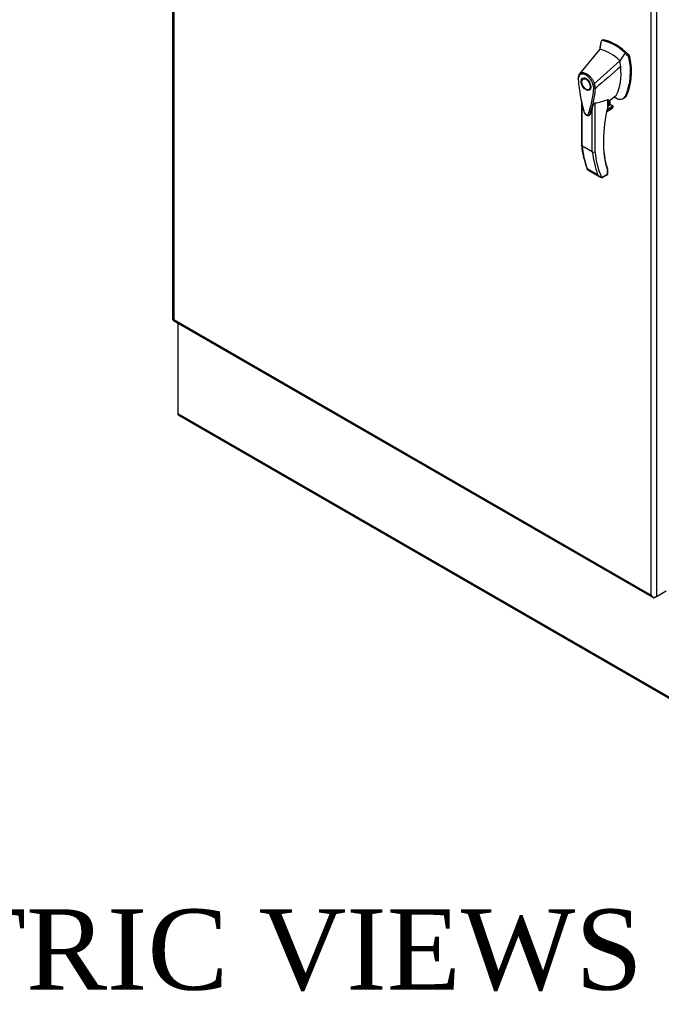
# Model space of a CAD drawing. Header units: inches. Extents: x 1 to 359, y -2 to 239.
# Tile 101 of 103: x 300 to 324, y 164 to 200. Entities that reach past the tile are written whole.
import ezdxf
from ezdxf.enums import TextEntityAlignment as Align

# ---------------------------------------------------------------- set-up
doc = ezdxf.new("R2010")
doc.units = ezdxf.units.IN
doc.header["$MEASUREMENT"] = 0
for name, color, linetype in [('COM71195-8', 7, 'Continuous'), ('COM71303-3', 7, 'Continuous'), ('Default', 7, 'Continuous'), ('HAN13068', 7, 'Continuous')]:
    doc.layers.add(name, color=color, linetype=linetype)
doc.styles.add('SEACAD_Times_New_Roman', font='times.ttf')

# ---------------------------------------------------------------- blocks, each defined once
blk = doc.blocks.new('SE6')
at = {"layer": 'COM71195-8', "color": 7, "linetype": 'Continuous'}
for p, q in [((306.123, 227.319), (306.123, 189.142)), ((306.165, 227.203), (306.165, 189.142)), ((324.196, 216.967), (324.196, 178.79)), ((323.995, 178.848), (323.995, 216.909)), ((306.144, 189.106), (324.074, 178.754)), ((306.165, 189.142), (323.995, 178.848)), ((324.058, 178.769), (324.058, 178.769)), ((324.196, 178.79), (324.146, 178.761)), ((324.196, 178.79), (324.559, 179))]:
    blk.add_line(p, q, dxfattribs=at)
for centre, major_axis, ratio, start_param, end_param in [((306.266, 189.142), (0.142, 0), 0.57735, 3.141593, 3.403392), ((306.266, 189.201), (-0.142, -0.082), 0.000359, 0.261592, 0.785191), ((306.266, 189.201), (-0.142, -0.082), 0.000359, -0.785191, -0.261592), ((306.215, 189.23), (0.071, 0.123), 0.57735, 2.879793, 3.141593), ((324.095, 178.907), (0.101, -0.174), 0.57759, 4.712596, 5.236195), ((324.095, 178.907), (0.101, -0.174), 0.57759, 4.712182, 5.23578), ((324.095, 178.848), (0.142, 0), 0.57735, 4.45059, 5.497787), ((324.146, 178.878), (0.071, 0.123), 0.57735, 2.879793, 3.926991)]:
    blk.add_ellipse(centre, major_axis=major_axis, ratio=ratio, start_param=start_param, end_param=end_param, dxfattribs=at)
at = {"layer": 'COM71303-3', "color": 7, "linetype": 'Continuous'}
for p, q in [((306.313, 189.008), (306.313, 185.633)), ((306.313, 185.633), (344.428, 163.627)), ((306.343, 185.568), (344.458, 163.562))]:
    blk.add_line(p, q, dxfattribs=at)
blk.add_ellipse((306.414, 185.691), major_axis=(0.071, 0.123), ratio=0.57735, start_param=2.356194, end_param=3.141593, dxfattribs=at)
at = {"layer": 'HAN13068', "color": 7, "linetype": 'Continuous'}
for p, q in [((322.118, 199.49), (322.08, 199.23)), ((322.126, 199.522), (322.118, 199.49)), ((322.186, 199.572), (322.142, 199.546)), ((322.167, 199.551), (322.21, 199.576)), ((322.08, 199.23), (321.326, 198.313)), ((323.12, 199.001), (323.025, 199.092)), ((323.12, 199.001), (323.163, 199.025)), ((323.162, 198.924), (323.204, 198.949)), ((322.831, 198.797), (321.876, 197.945)), ((321.326, 198.312), (321.305, 198.287)), ((321.518, 198.158), (321.452, 198.12)), ((321.677, 197.73), (321.743, 197.768)), ((321.914, 197.769), (321.915, 197.77)), ((322.392, 197.284), (322.671, 197.485)), ((323.035, 197.472), (323.078, 197.496)), ((321.394, 197.292), (321.394, 195.651)), ((321.413, 197.199), (321.413, 195.622)), ((321.896, 197.225), (321.896, 195.402)), ((322.353, 196.99), (322.564, 197.112)), ((322.378, 197.099), (322.466, 197.15)), ((322.379, 197.102), (322.379, 197.358)), ((322.392, 197.12), (322.392, 197.344)), ((322.466, 197.15), (322.466, 197.337)), ((322.473, 197.16), (322.473, 197.342)), ((322.564, 197.112), (322.473, 197.165)), ((322.955, 197.387), (322.999, 197.412)), ((321.801, 195.399), (321.801, 197.034)), ((322.332, 196.894), (322.533, 197.01)), ((322.334, 196.903), (322.557, 197.031)), ((322.578, 197.083), (322.343, 196.948)), ((321.801, 195.399), (321.413, 195.622)), ((321.612, 194.781), (321.999, 194.558)), ((321.633, 194.728), (322.103, 194.456)), ((322.147, 194.44), (322.363, 194.565)), ((322.199, 194.447), (322.36, 194.54)), ((322.363, 194.565), (322.363, 194.714)), ((322.383, 194.579), (322.383, 194.7))]:
    blk.add_line(p, q, dxfattribs=at)
for centre, radius, start, end in [((322.161, 199.516), 0.0359, 80.5716, 170.0937), ((323.008, 198.891), 0.157, 12.1242, 44.3115), ((320.986, 198.382), 2.242, 336.0649, 13.9955), ((321.524, 198.156), 0.253, 141.5522, 184.2383), ((321.515, 198.114), 0.24, 141.112, 182.475), ((321.818, 198.067), 0.135, 272.9811, 295.5392), ((321.323, 197.759), 0.531, 1.4293, 19.0682), ((321.349, 197.739), 0.567, 2.9815, 21.3214), ((327.137, 198.539), 5.878, 190.09, 195.887), ((318.187, 198.042), 3.738, 340.5654, 355.8254), ((321.888, 197.833), 0.0698, 241.1724, 292.5455), ((321.696, 198.899), 1.686, 276.8327, 293.9054), ((322.347, 197.12), 0.045, 346.4629, 0), ((322.55, 197.087), 0.0289, 352.4842, 59.4722), ((321.633, 195.071), 2.564, 65.1777, 67.578), ((322.486, 197.086), 0.089, 301.763, 322.5007), ((324.914, 196.036), 3.541, 186.1648, 201.301), ((321.845, 195.488), 0.0995, 243.41, 300.7988), ((322.232, 194.694), 0.27, 210.4521, 251.4662), ((322.338, 194.579), 0.045, 300, 360), ((322.038, 194.487), 0.119, 335.6435, 336.4006)]:
    blk.add_arc(centre, radius, start, end, dxfattribs=at)
for centre, major_axis, ratio, start_param, end_param in [((324.039, 197.859), (-1.395, 2.417), 0.57735, 0.554197, 0.680659), ((322.644, 197.792), (-0.969, 1.679), 0.57735, 5.216072, 5.852948), ((322.233, 199.491), (0.0469, -0.0812), 0.57735, 2.711356, 3.141593), ((322.686, 197.817), (-0.969, 1.679), 0.57735, 5.142626, 5.852948), ((322.456, 197.683), (-0.857, 1.484), 0.57735, -0.49151, -0.47064), ((322.456, 197.683), (-0.857, 1.484), 0.57735, -0.533193, -0.49151), ((322.456, 197.683), (-0.857, 1.484), 0.57735, 5.183029, 5.749992), ((321.291, 199.495), (1.395, -2.417), 0.57735, 0.347274, 1.032882), ((323.14, 198.967), (0.0469, -0.0812), 0.57735, 1.032882, 2.001033), ((321.06, 199.362), (1.283, -2.222), 0.57735, 0.347274, 0.9125), ((321.06, 199.362), (1.283, -2.222), 0.57735, 0.961917, 1.005578), ((321.06, 199.362), (1.283, -2.222), 0.57735, 0.934083, 0.961917), ((321.06, 199.362), (1.283, -2.222), 0.57735, 0.9125, 0.934083), ((321.631, 197.963), (0.131, -0.227), 0.57735, 3.396895, 3.682808), ((321.631, 197.963), (0.131, -0.227), 0.57735, 5.74197, 6.027883), ((322.487, 197.766), (-0.169, 0.292), 0.57735, 3.221276, 3.488867), ((322.675, 197.875), (-0.281, 0.487), 0.57735, 2.625215, 3.488867), ((322.718, 197.899), (-0.281, 0.487), 0.57735, 3.141593, 3.488867), ((325.648, 197.771), (-2.429, -4.207), 0.57735, 5.185461, 5.79467), ((322.347, 197.12), (-0.045, 0), 0.57735, 2.356194, 3.141593), ((322.347, 197.12), (-0.0437, 0.0105), 0.372014, 2.470308, 3.141593), ((322.344, 197.204), (-0.076, -0.132), 0.57735, 1.252561, 2.850817), ((322.336, 197.209), (0.07, 0.122), 0.57735, 4.529102, 5.92263), ((322.45, 197.16), (-0.0225, 0), 0.57735, 2.356194, 3.141593), ((322.675, 197.875), (0.281, -0.487), 0.57735, -0.71714, -0.516378), ((322.514, 197.065), (-0.0469, -0.0812), 0.57735, 1.492881, 2.113829), ((325.616, 197.789), (-2.406, -4.168), 0.57735, 5.502451, 5.79467), ((325.306, 198.443), (-2.775, -4.806), 0.57735, -0.658671, -0.441314), ((325.693, 198.219), (-2.775, -4.806), 0.57735, -0.658671, -0.441314), ((325.741, 198.191), (-2.741, -4.748), 0.57735, 5.625294, 5.881649), ((322.315, 194.592), (-0.0467, 0.0507), 0.368973, 3.059018, 3.844416), ((322.331, 194.732), (-0.0429, -0.0134), 0.720992, 3.145085, 3.727547), ((322.331, 194.732), (-0.0429, -0.0134), 0.720992, 2.15675, 3.145085), ((322.315, 194.592), (-0.0673, 0.0151), 0.368973, 2.438769, 3.224167)]:
    blk.add_ellipse(centre, major_axis=major_axis, ratio=ratio, start_param=start_param, end_param=end_param, dxfattribs=at)
for major_axis in [(0.131, -0.227), (0.112, -0.195)]:
    blk.add_ellipse((321.565, 197.925), major_axis=major_axis, ratio=0.57735, dxfattribs=at)
for points in [[(323.025, 199.092), (322.96, 198.994), (322.895, 198.896), (322.831, 198.797)], [(322.86, 198.588), (322.545, 198.315), (322.23, 198.042), (321.915, 197.77)], [(321.712, 196.798), (321.709, 196.786), (321.702, 196.777), (321.694, 196.77)]]:
    blk.add_open_spline(points, degree=3, dxfattribs=at)
for points, knots in [([(321.326, 198.313), (321.321, 198.307), (321.319, 198.299), (321.32, 198.282), (321.323, 198.273), (321.328, 198.265)], [0, 0, 0, 0, 0.5, 0.5, 1, 1, 1, 1]), ([(321.326, 198.313), (321.343, 198.329), (321.362, 198.341), (321.405, 198.356), (321.429, 198.359), (321.479, 198.356), (321.505, 198.35), (321.559, 198.33), (321.587, 198.315), (321.641, 198.279), (321.668, 198.257), (321.72, 198.206), (321.745, 198.178), (321.79, 198.117), (321.811, 198.084), (321.847, 198.016), (321.863, 197.98), (321.876, 197.945)], [0, 0, 0, 0, 0.125, 0.125, 0.25, 0.25, 0.375, 0.375, 0.5, 0.5, 0.625, 0.625, 0.75, 0.75, 0.875, 0.875, 1, 1, 1, 1]), ([(321.825, 197.932), (321.813, 197.964), (321.799, 197.996), (321.778, 198.034), (321.774, 198.042), (321.765, 198.057), (321.761, 198.065), (321.747, 198.087), (321.737, 198.101), (321.716, 198.128), (321.705, 198.142), (321.689, 198.161), (321.683, 198.167), (321.671, 198.179), (321.666, 198.185), (321.636, 198.214), (321.612, 198.233), (321.563, 198.267), (321.538, 198.279), (321.508, 198.291), (321.501, 198.293), (321.489, 198.297), (321.483, 198.298), (321.466, 198.302), (321.454, 198.304), (321.432, 198.305), (321.421, 198.305), (321.399, 198.302), (321.389, 198.3), (321.36, 198.29), (321.343, 198.279), (321.328, 198.265)], [0, 0, 0, 0, 0.125, 0.125, 0.15625, 0.15625, 0.1875, 0.1875, 0.25, 0.25, 0.3125, 0.3125, 0.34375, 0.34375, 0.375, 0.375, 0.5, 0.5, 0.625, 0.625, 0.65625, 0.65625, 0.6875, 0.6875, 0.75, 0.75, 0.8125, 0.8125, 0.875, 0.875, 1, 1, 1, 1]), ([(321.272, 198.137), (321.268, 198.134), (321.266, 198.132), (321.262, 198.126), (321.262, 198.123), (321.262, 198.118), (321.263, 198.117), (321.264, 198.114), (321.265, 198.112), (321.267, 198.11), (321.268, 198.108), (321.271, 198.106), (321.273, 198.105), (321.275, 198.104)], [0, 0, 0, 0, 0.25, 0.25, 0.5, 0.5, 0.625, 0.625, 0.75, 0.75, 0.875, 0.875, 1, 1, 1, 1]), ([(321.275, 198.104), (321.29, 197.889), (321.318, 197.67), (321.379, 197.335), (321.402, 197.223), (321.442, 197.052), (321.456, 196.995), (321.476, 196.923), (321.479, 196.909), (321.49, 196.88), (321.497, 196.866), (321.522, 196.826), (321.544, 196.804), (321.589, 196.778), (321.611, 196.776), (321.636, 196.787), (321.642, 196.794), (321.652, 196.811), (321.656, 196.822), (321.675, 196.871), (321.688, 196.913), (321.728, 197.037), (321.751, 197.123), (321.811, 197.388), (321.839, 197.575), (321.854, 197.772)], [0, 0, 0, 0, 0.25, 0.25, 0.375, 0.375, 0.4375, 0.4375, 0.453125, 0.453125, 0.46875, 0.46875, 0.5, 0.5, 0.53125, 0.53125, 0.546875, 0.546875, 0.5625, 0.5625, 0.625, 0.625, 0.75, 0.75, 1, 1, 1, 1]), ([(321.801, 197.034), (321.809, 197.064), (321.82, 197.096), (321.84, 197.145), (321.847, 197.162), (321.861, 197.188), (321.866, 197.197), (321.876, 197.21), (321.879, 197.215), (321.887, 197.222), (321.892, 197.225), (321.896, 197.225)], [0, 0, 0, 0, 0.5, 0.5, 0.75, 0.75, 0.875, 0.875, 0.9375, 0.9375, 1, 1, 1, 1]), ([(322.379, 197.358), (322.381, 197.359), (322.382, 197.359), (322.385, 197.359), (322.386, 197.359), (322.389, 197.357), (322.39, 197.355), (322.392, 197.351), (322.392, 197.348), (322.392, 197.345), (322.392, 197.345), (322.392, 197.345)], [0, 0, 0, 0, 0.0625, 0.0625, 0.125, 0.125, 0.25, 0.25, 0.375, 0.375, 0.3976584, 0.3976584, 0.3976584, 0.3976584]), ([(321.491, 196.864), (321.499, 196.849), (321.517, 196.817), (321.562, 196.776), (321.611, 196.752), (321.66, 196.751), (321.681, 196.763), (321.693, 196.77)], [0, 0, 0, 0, 0.170827, 0.407115, 0.662003, 0.843868, 1, 1, 1, 1]), ([(321.801, 197.034), (321.786, 196.982), (321.77, 196.931), (321.743, 196.856), (321.734, 196.831), (321.719, 196.794), (321.711, 196.784), (321.702, 196.777)], [0, 0, 0, 0, 0.2045748, 0.2045748, 0.3106572, 0.3106572, 0.3644617, 0.3644617, 0.3644617, 0.3644617]), ([(321.413, 195.622), (321.41, 195.624), (321.408, 195.626), (321.403, 195.63), (321.401, 195.633), (321.397, 195.638), (321.396, 195.64), (321.394, 195.645), (321.394, 195.648), (321.394, 195.651)], [0, 0, 0, 0, 0.125, 0.125, 0.25, 0.25, 0.375, 0.375, 0.4994523, 0.4994523, 0.4994523, 0.4994523]), ([(321.633, 194.728), (321.63, 194.729), (321.628, 194.731), (321.623, 194.734), (321.621, 194.737), (321.616, 194.745), (321.613, 194.751), (321.612, 194.761), (321.611, 194.765), (321.611, 194.773), (321.612, 194.777), (321.612, 194.781)], [0.2815674, 0.2815674, 0.2815674, 0.2815674, 0.375, 0.375, 0.5, 0.5, 0.75, 0.75, 0.875, 0.875, 1, 1, 1, 1]), ([(322.383, 194.7), (322.383, 194.7), (322.382, 194.7), (322.381, 194.701), (322.379, 194.702), (322.372, 194.707), (322.368, 194.71), (322.363, 194.714)], [0.4406417, 0.4406417, 0.4406417, 0.4406417, 0.5, 0.5, 0.75, 0.75, 1, 1, 1, 1]), ([(322.383, 194.7), (322.383, 194.7), (322.383, 194.704), (322.381, 194.719), (322.377, 194.733), (322.373, 194.746)], [0, 0, 0, 0, 0.010769, 0.221303, 1, 1, 1, 1]), ([(322.146, 194.438), (322.158, 194.436), (322.168, 194.436), (322.182, 194.439), (322.186, 194.441), (322.193, 194.444), (322.196, 194.445), (322.198, 194.447)], [0, 0, 0, 0, 0.25, 0.25, 0.375, 0.375, 0.4533737, 0.4533737, 0.4533737, 0.4533737])]:
    blk.add_open_spline(points, degree=3, knots=knots, dxfattribs=at)

msp = doc.modelspace()

# ---------------------------------------------------------------- block references
at = {"layer": 'Default'}
msp.add_blockref('SE6', (0, 0), dxfattribs=at)

# ---------------------------------------------------------------- texts
at = {"layer": 'Default', "color": 7, "linetype": 'Continuous', "style": 'SEACAD_Times_New_Roman'}
msp.add_text('ISOMETRIC VIEWS', height=3, dxfattribs=at).set_placement((283.786, 167.11), align=Align.TOP_LEFT)

doc.saveas('drawing.dxf')
